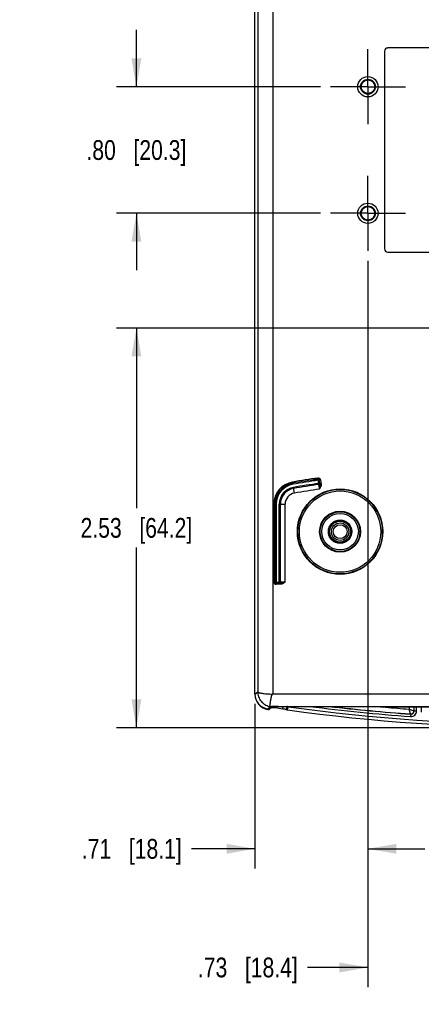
# Model space of a CAD drawing. Header units: inches. Extents: x 0 to 34, y 0 to 22.
# Tile 3 of 62: x 7 to 9.5, y 5 to 11.2. Entities that reach past the tile are written whole.
import ezdxf

# ---------------------------------------------------------------- set-up
doc = ezdxf.new("R2010")
doc.units = ezdxf.units.IN
doc.header["$LTSCALE"] = 1.87
doc.header["$MEASUREMENT"] = 0
doc.linetypes.add('CENTER', pattern=[0.6, 0.375, -0.075, 0.075, -0.075])
doc.layers.get('0').update_dxf_attribs({"linetype": 'CONTINUOUS'})
doc.layers.add('02___PRT_ALL_AXES', color=7, linetype='CONTINUOUS')
doc.layers.add('DIMENSIONS', color=7, linetype='CONTINUOUS')
doc.styles.get("Standard").update_dxf_attribs({"font": 'txt', "width": 0.8})
doc.dimstyles.new('DIMSTYLE_1', dxfattribs={"dimtxt": 0.125, "dimasz": 0.18, "dimexe": 0.125, "dimexo": 0.0625, "dimgap": 0.0625, "dimtad": 0, "dimtih": 1, "dimtoh": 1, "dimzin": 4, "dimdsep": 46, "dimtxsty": 'STANDARD', "dimblk": '_FILLED', "dimblk1": '_FILLED', "dimblk2": '_FILLED', "dimcen": 0.09, "dimadec": 0, "dimazin": 0, "dimtp": 0.001, "dimtm": 0.001, "dimtfac": 1, "dimtofl": 0, "dimtmove": 0, "dimatfit": 3, "dimldrblk": '_FILLED', "dimfxl": 1, "dimtolj": 1, "dimtzin": 4, "dimarcsym": 0})

# ---------------------------------------------------------------- blocks, each defined once
blk = doc.blocks.new('_FILLED')
at = {"color": 0, "linetype": 'BYBLOCK'}
blk.add_solid([(0, 0), (-1, 0.174), (-1, -0.174)], dxfattribs=at)
blk = doc.blocks.new('*D9')
at = {"layer": 'DIMENSIONS', "color": 2, "linetype": 'CONTINUOUS'}
for p, q in [((7.6898, 10.7611), (7.6898, 11.1211)), ((8.8541, 10.7611), (7.5648, 10.7611)), ((8.8541, 9.9611), (7.5648, 9.9611)), ((7.6898, 9.9611), (7.6898, 9.6011))]:
    blk.add_line(p, q, dxfattribs=at)
at = {"layer": 'DIMENSIONS', "color": 2, "linetype": 'CONTINUOUS', "xscale": 0.18, "yscale": 0.18, "zscale": 0.18}
for p, rotation in [((7.6898, 10.7611), 270), ((7.6898, 9.9611), 90)]:
    blk.add_blockref('_FILLED', p, dxfattribs=dict(at, rotation=rotation))
at = {"layer": 'DIMENSIONS', "color": 2, "linetype": 'CONTINUOUS', "insert": (7.6898, 10.4236), "char_height": 0.125, "width": 1.025, "attachment_point": 2, "line_spacing_factor": 0.9}
blk.add_mtext('.80{\\Ftxt.shx;\\W1.000000;\\H0.125000; }[20.3]', dxfattribs=at)
blk = doc.blocks.new('*D12')
at = {"layer": 'DIMENSIONS', "color": 2, "linetype": 'CONTINUOUS'}
for p, q in [((9.5791, 9.2361), (7.5648, 9.2361)), ((7.6898, 9.2361), (7.6898, 8.0979)), ((7.6898, 6.7097), (7.6898, 7.8479)), ((10.2166, 6.7097), (7.5648, 6.7097))]:
    blk.add_line(p, q, dxfattribs=at)
at = {"layer": 'DIMENSIONS', "color": 2, "linetype": 'CONTINUOUS', "xscale": 0.18, "yscale": 0.18, "zscale": 0.18}
for p, rotation in [((7.6898, 9.2361), 90), ((7.6898, 6.7097), 270)]:
    blk.add_blockref('_FILLED', p, dxfattribs=dict(at, rotation=rotation))
at = {"layer": 'DIMENSIONS', "color": 2, "linetype": 'CONTINUOUS', "insert": (7.6898, 8.0354), "char_height": 0.125, "width": 1.125, "attachment_point": 2, "line_spacing_factor": 0.9}
blk.add_mtext('2.53{\\Ftxt.shx;\\W1.000000;\\H0.125000; }[64.2]', dxfattribs=at)
blk = doc.blocks.new('*D13')
at = {"layer": 'DIMENSIONS', "color": 2, "linetype": 'CONTINUOUS'}
for p, q in [((9.1541, 9.6611), (9.1541, 5.8194)), ((8.4398, 6.8598), (8.4398, 5.8194)), ((8.4398, 5.9444), (8.0391, 5.9444)), ((9.1541, 5.9444), (9.5141, 5.9444))]:
    blk.add_line(p, q, dxfattribs=at)
at = {"layer": 'DIMENSIONS', "color": 2, "linetype": 'CONTINUOUS', "xscale": 0.18, "yscale": 0.18, "zscale": 0.18}
blk.add_blockref('_FILLED', (8.4398, 5.9444), dxfattribs=at)
at = {"layer": 'DIMENSIONS', "color": 2, "linetype": 'CONTINUOUS', "xscale": 0.18, "yscale": 0.18, "zscale": 0.18, "rotation": 180}
blk.add_blockref('_FILLED', (9.1541, 5.9444), dxfattribs=at)
at = {"layer": 'DIMENSIONS', "color": 2, "linetype": 'CONTINUOUS', "insert": (7.9766, 6.0069), "char_height": 0.125, "width": 1.025, "attachment_point": 3, "line_spacing_factor": 0.9}
blk.add_mtext('.71{\\Ftxt.shx;\\W1.000000;\\H0.125000; }[18.1]', dxfattribs=at)
blk = doc.blocks.new('*D14')
at = {"layer": 'DIMENSIONS', "color": 2, "linetype": 'CONTINUOUS'}
for p, q in [((9.1541, 9.6611), (9.1541, 5.0694)), ((9.8791, 8.9361), (9.8791, 5.0694)), ((9.1541, 5.1944), (8.773, 5.1944)), ((9.8791, 5.1944), (10.2391, 5.1944))]:
    blk.add_line(p, q, dxfattribs=at)
at = {"layer": 'DIMENSIONS', "color": 2, "linetype": 'CONTINUOUS', "xscale": 0.18, "yscale": 0.18, "zscale": 0.18}
blk.add_blockref('_FILLED', (9.1541, 5.1944), dxfattribs=at)
at = {"layer": 'DIMENSIONS', "color": 2, "linetype": 'CONTINUOUS', "xscale": 0.18, "yscale": 0.18, "zscale": 0.18, "rotation": 180}
blk.add_blockref('_FILLED', (9.8791, 5.1944), dxfattribs=at)
at = {"layer": 'DIMENSIONS', "color": 2, "linetype": 'CONTINUOUS', "insert": (8.7105, 5.2569), "char_height": 0.125, "width": 1.025, "attachment_point": 3, "line_spacing_factor": 0.9}
blk.add_mtext('.73{\\Ftxt.shx;\\W1.000000;\\H0.125000; }[18.4]', dxfattribs=at)
blk = doc.blocks.new('*D15')
at = {"layer": 'DIMENSIONS', "color": 2, "linetype": 'CONTINUOUS'}
for p, q in [((9.8791, 11.4236), (9.8791, 4.3194)), ((10.6791, 11.4236), (10.6791, 4.3194)), ((9.8791, 4.4444), (9.5333, 4.4444)), ((10.6791, 4.4444), (11.0391, 4.4444))]:
    blk.add_line(p, q, dxfattribs=at)
at = {"layer": 'DIMENSIONS', "color": 2, "linetype": 'CONTINUOUS', "xscale": 0.18, "yscale": 0.18, "zscale": 0.18}
blk.add_blockref('_FILLED', (9.8791, 4.4444), dxfattribs=at)
at = {"layer": 'DIMENSIONS', "color": 2, "linetype": 'CONTINUOUS', "xscale": 0.18, "yscale": 0.18, "zscale": 0.18, "rotation": 180}
blk.add_blockref('_FILLED', (10.6791, 4.4444), dxfattribs=at)
at = {"layer": 'DIMENSIONS', "color": 2, "linetype": 'CONTINUOUS', "insert": (9.4708, 4.5069), "char_height": 0.125, "width": 1.025, "attachment_point": 3, "line_spacing_factor": 0.9}
blk.add_mtext('.80{\\Ftxt.shx;\\W1.000000;\\H0.125000; }[20.3]', dxfattribs=at)

msp = doc.modelspace()

# ---------------------------------------------------------------- linework, layer by layer
at = {"color": 7, "linetype": 'CONTINUOUS'}
for p, q in [((8.4398, 6.9223), (8.4398, 13.8013)), ((8.4568, 13.7909), (8.4568, 6.937)), ((8.5517, 13.786), (8.5517, 6.9246)), ((9.2591, 10.9861), (9.2591, 9.7361)), ((9.2591, 10.9861), (9.2593, 10.9861)), ((9.2593, 10.9861), (9.2593, 9.7361)), ((9.2791, 11.0061), (9.2791, 11.006)), ((11.2791, 11.0061), (9.2791, 11.0061)), ((11.2791, 11.006), (9.2791, 11.006)), ((9.2591, 9.7361), (9.2593, 9.7361)), ((9.2791, 9.7161), (9.2791, 9.7163)), ((9.2791, 9.7163), (11.2791, 9.7163)), ((9.2791, 9.7161), (11.2791, 9.7161)), ((8.8389, 8.2811), (8.8379, 8.2881)), ((8.8389, 8.2811), (8.8385, 8.2806)), ((8.8435, 8.2471), (8.8385, 8.2806)), ((8.6802, 8.2485), (8.6778, 8.2628)), ((8.6895, 8.1924), (8.6834, 8.229)), ((8.8396, 8.2737), (8.8465, 8.2747)), ((8.8425, 8.2541), (8.8494, 8.2551)), ((8.8436, 8.2471), (8.8435, 8.2471)), ((8.8494, 8.2551), (8.8465, 8.2747)), ((8.8469, 8.2752), (8.8538, 8.2763)), ((8.8495, 8.255), (8.8494, 8.2551)), ((8.8511, 8.247), (8.8495, 8.255)), ((8.8499, 8.2552), (8.8511, 8.247)), ((8.8511, 8.247), (8.858, 8.248)), ((8.8538, 8.2763), (8.858, 8.248)), ((8.5662, 8.1228), (8.5592, 8.1228)), ((8.5592, 7.63), (8.5592, 8.1228)), ((8.5662, 7.63), (8.5662, 8.1228)), ((8.5737, 8.1228), (8.5667, 8.1228)), ((8.5667, 8.1228), (8.5667, 7.6304)), ((8.5737, 8.1228), (8.5737, 7.6234)), ((8.5935, 8.1228), (8.6306, 8.1228)), ((8.5935, 7.6234), (8.5935, 8.1228)), ((8.6005, 7.6304), (8.6005, 8.1228)), ((8.6006, 7.6304), (8.6006, 8.1228)), ((8.6306, 7.6297), (8.6306, 8.1228)), ((8.5662, 7.63), (8.5592, 7.63)), ((8.5667, 7.6304), (8.6005, 7.6304)), ((8.5732, 7.623), (8.5732, 7.616)), ((8.6018, 7.616), (8.5732, 7.616)), ((8.5737, 7.6234), (8.5935, 7.6234)), ((8.5936, 7.6234), (8.5935, 7.6234)), ((8.6018, 7.623), (8.5935, 7.623)), ((8.6018, 7.623), (8.5936, 7.6233)), ((8.6006, 7.6304), (8.6005, 7.6304)), ((8.6018, 7.623), (8.6018, 7.616)), ((8.4398, 6.9223), (8.4568, 6.937)), ((8.5517, 6.9246), (8.5494, 6.9225)), ((8.5517, 6.9246), (10.1802, 6.9246)), ((8.5207, 6.8284), (8.5283, 6.8349)), ((8.5276, 6.8274), (8.5293, 6.8288)), ((8.5283, 6.8349), (8.5298, 6.8362)), ((8.5435, 6.8428), (8.5293, 6.8288)), ((8.5298, 6.8362), (8.5293, 6.8288)), ((8.5298, 6.8243), (8.5298, 6.8288)), ((8.5317, 6.826), (8.53, 6.8246)), ((8.5432, 6.836), (8.5317, 6.826)), ((8.532, 6.8447), (10.0692, 6.8447)), ((8.5432, 6.8374), (8.5432, 6.836)), ((8.5434, 6.836), (8.5432, 6.836)), ((8.5457, 6.836), (8.5434, 6.836)), ((8.5885, 6.8443), (10.0692, 6.8443)), ((8.6165, 6.83), (8.6185, 6.8443)), ((8.6376, 6.8246), (8.64, 6.831)), ((8.64, 6.831), (8.6446, 6.8433)), ((8.6462, 6.8224), (8.6489, 6.8422)), ((9.2554, 6.8392), (9.2503, 6.8443)), ((11.3027, 6.8391), (9.2554, 6.8392)), ((9.4155, 6.8392), (9.4155, 6.8271)), ((9.4155, 6.8271), (9.4455, 6.8163)), ((9.4241, 6.7964), (9.4155, 6.8271)), ((9.4249, 6.7955), (9.4238, 6.7806)), ((9.4241, 6.7964), (9.4249, 6.7955)), ((9.4455, 6.8163), (9.4463, 6.8155)), ((9.4463, 6.8155), (9.4463, 6.8392)), ((9.4463, 6.8155), (9.4613, 6.8155)), ((9.4613, 6.8155), (9.4613, 6.8392)), ((9.4918, 6.8392), (9.4918, 6.8086))]:
    msp.add_line(p, q, dxfattribs=at)
for points in [[(8.5615, 6.8371), (8.5631, 6.8373), (8.5654, 6.8373), (8.5673, 6.8371)], [(8.6165, 6.83), (8.6186, 6.8297), (8.6225, 6.829), (8.6265, 6.8281), (8.6306, 6.8269), (8.6348, 6.8256), (8.6376, 6.8246)]]:
    msp.add_lwpolyline(points, dxfattribs=at)
for centre, radius in [((9.1541, 10.7611), 0.0641), ((9.1541, 10.7611), 0.0469), ((9.1541, 10.7611), 0.0429), ((9.1541, 9.9611), 0.0641), ((9.1541, 9.9611), 0.0469), ((9.1541, 9.9611), 0.0429), ((8.9781, 7.9491), 0.27), ((8.9781, 7.9491), 0.2671), ((8.9781, 7.9491), 0.2571), ((8.9781, 7.9491), 0.1294), ((8.9781, 7.9491), 0.1255), ((8.9781, 7.9491), 0.1155), ((8.9781, 7.9491), 0.0741), ((8.9781, 7.9491), 0.071), ((8.9781, 7.9491), 0.0552), ((8.9781, 7.9491), 0.0439)]:
    msp.add_circle(centre, radius, dxfattribs=at)
for centre, radius, start, end in [((9.2791, 10.9861), 0.02, 90, 180), ((9.2791, 10.9861), 0.0198, 90, 180), ((9.2791, 9.7361), 0.02, 180, 270), ((9.2791, 9.7361), 0.0198, 180, 270), ((10.2791, -1.3669), 9.7619, 98.48995, 99.44108), ((10.2791, -1.3669), 9.7549, 98.48995, 99.44108), ((10.2791, -1.3669), 9.7544, 98.49264, 99.44108), ((8.8399, 8.2742), 0.014, 15.88551, 98.48073), ((8.8396, 8.2737), 0.007, 8.4858, 98.45495), ((8.84, 8.2742), 0.007, 8.43497, 98.50343), ((8.84, 8.2742), 0.0139, 8.46799, 15.95127), ((8.7011, 8.1228), 0.1419, 99.44108, 180), ((8.7011, 8.1228), 0.1349, 99.44108, 180), ((8.7011, 8.1228), 0.1344, 99.44108, 180), ((8.7011, 8.1228), 0.1274, 99.44108, 180), ((8.7011, 8.1228), 0.1076, 99.44108, 180), ((8.7011, 8.1228), 0.1006, 99.44108, 180), ((8.7011, 8.1228), 0.1005, 99.44108, 180), ((10.2791, -1.3669), 9.7474, 98.49264, 99.44108), ((10.2791, -1.3669), 9.7276, 98.49274, 99.44108), ((10.2791, -1.3669), 9.7206, 98.49274, 99.44108), ((10.2791, -1.3669), 9.6905, 98.48878, 99.44108), ((8.8425, 8.254), 0.00693, 278.5755, 288.91185), ((8.8425, 8.254), 0.007, 278.52996, 8.41051), ((8.7011, 8.1228), 0.0705, 99.44108, 180), ((8.5731, 7.63), 0.0139, 180.01985, 187.49987), ((8.5732, 7.63), 0.014, 187.43418, 269.99079), ((8.5732, 7.63), 0.007, 179.97198, 270.02802), ((8.5737, 7.6304), 0.007, 180.03764, 269.96236), ((8.5935, 7.6303), 0.00692, 270.08021, 280.18937), ((8.5936, 7.6304), 0.007, 270.03764, 359.96236), ((8.5347, 6.9223), 0.0949, 179.99048, 261.51528), ((8.5347, 6.9196), 0.0949, 180.00227, 183.41928), ((8.535, 6.9196), 0.0952, 183.41784, 190.17276), ((8.5347, 6.9196), 0.0949, 190.1779, 251.32788), ((8.5348, 6.9198), 0.0951, 251.33091, 261.49944), ((10.2791, 18.6021), 11.9043, 261.50576, 261.53914), ((10.2791, 18.5994), 11.9043, 261.50576, 261.54996), ((9.4013, 6.8547), 0.8582, 180.81523, 181.15367), ((8.5435, 6.9642), 0.1284, 275.53171, 276.76634), ((8.5459, 6.9445), 0.1085, 276.71733, 278.26019), ((10.2791, 18.5994), 11.8862, 261.71967, 261.95944), ((8.6517, 6.8621), 0.0401, 249.39919, 262.05691), ((8.6001, 6.7248), 0.1266, 69.39802, 70.78688), ((8.6517, 6.8621), 0.0201, 249.42728, 262.0948), ((10.2791, 18.5994), 11.8897, 262.10602, 277.89398), ((10.2791, 18.5994), 11.8697, 262.10602, 277.89398), ((10.2791, 18.5994), 11.8497, 262.75966, 265.86096), ((10.2791, 18.5994), 11.8347, 263.3553, 265.86096), ((10.2791, 18.5994), 11.8339, 263.38824, 265.85679), ((10.2791, 18.5994), 11.8039, 264.79009, 265.02036), ((10.2791, 18.5994), 11.8039, 265.07126, 265.80461), ((9.4263, 6.8155), 0.035, 265.8648, 359.9954), ((9.4255, 6.8164), 0.02, 265.87981, 359.97699), ((9.4263, 6.8155), 0.02, 265.84182, 0.02628)]:
    msp.add_arc(centre, radius, start, end, dxfattribs=at)
msp.add_ellipse((8.5884, 6.8427), major_axis=(0.045, 0), ratio=0.0349, start_param=1.570502, end_param=3.106097, dxfattribs=at)
for points, knots in [([(8.8486, 8.2175), (8.8483, 8.2194), (8.8478, 8.2232), (8.8469, 8.2286), (8.8462, 8.2329), (8.8457, 8.2361), (8.8454, 8.2382), (8.845, 8.2402), (8.8447, 8.2419), (8.8444, 8.2434), (8.8442, 8.2446), (8.844, 8.2455), (8.8439, 8.2461), (8.8438, 8.2464), (8.8437, 8.2467), (8.8437, 8.2469), (8.8436, 8.247), (8.8436, 8.2471), (8.8436, 8.2471)], [0, 0, 0, 0, 0.192852, 0.378442, 0.549821, 0.628135, 0.700537, 0.766343, 0.824937, 0.875771, 0.918366, 0.952331, 0.965975, 0.977354, 0.986445, 0.993232, 0.997725, 1, 1, 1, 1]), ([(8.8494, 8.2551), (8.8495, 8.2543), (8.8495, 8.2526), (8.8486, 8.2503), (8.8469, 8.2485), (8.8455, 8.2477), (8.8447, 8.2474)], [0, 0, 0, 0, 0.249384, 0.499656, 0.749494, 1, 1, 1, 1]), ([(8.8578, 8.239), (8.8574, 8.2371), (8.8554, 8.2295), (8.8515, 8.2226), (8.8486, 8.2175)], [0, 0, 0, 0, 0.250201, 1, 1, 1, 1]), ([(8.8513, 8.2389), (8.8512, 8.2372), (8.8508, 8.2336), (8.8499, 8.2265), (8.8491, 8.2211), (8.8486, 8.2175)], [0, 0, 0, 0, 0.243967, 0.492321, 1, 1, 1, 1]), ([(8.8511, 8.247), (8.8513, 8.2456), (8.8515, 8.2429), (8.8514, 8.2403), (8.8513, 8.2389)], [0, 0, 0, 0, 0.499368, 1, 1, 1, 1]), ([(8.858, 8.248), (8.8581, 8.2473), (8.8584, 8.2443), (8.8582, 8.2412), (8.8578, 8.239)], [0, 0, 0, 0, 0.250287, 1, 1, 1, 1]), ([(8.6005, 7.6304), (8.6005, 7.6296), (8.6002, 7.628), (8.599, 7.6258), (8.5971, 7.6242), (8.5955, 7.6237), (8.5947, 7.6235)], [0, 0, 0, 0, 0.249389, 0.499656, 0.749499, 1, 1, 1, 1]), ([(8.6306, 7.6297), (8.6296, 7.6297), (8.6277, 7.6297), (8.6248, 7.6297), (8.622, 7.6297), (8.6184, 7.6298), (8.615, 7.6298), (8.6118, 7.6299), (8.6096, 7.6299), (8.6076, 7.6299), (8.6059, 7.63), (8.6044, 7.63), (8.6031, 7.6301), (8.6022, 7.6302), (8.6016, 7.6302), (8.6013, 7.6302), (8.601, 7.6303), (8.6008, 7.6303), (8.6007, 7.6303), (8.6006, 7.6303), (8.6006, 7.6304)], [0, 0, 0, 0, 0.09686, 0.192854, 0.286997, 0.378437, 0.549811, 0.628124, 0.700525, 0.766331, 0.824925, 0.87576, 0.918357, 0.952324, 0.965968, 0.977349, 0.986441, 0.99323, 0.997724, 1, 1, 1, 1]), ([(8.6306, 7.6297), (8.6284, 7.6281), (8.6242, 7.6247), (8.6173, 7.6203), (8.6099, 7.6169), (8.6045, 7.616), (8.6018, 7.616)], [0, 0, 0, 0, 0.250266, 0.500436, 0.750402, 1, 1, 1, 1]), ([(8.6306, 7.6297), (8.6281, 7.629), (8.6233, 7.6276), (8.6161, 7.6255), (8.6102, 7.6239), (8.6054, 7.6231), (8.603, 7.623), (8.6018, 7.623)], [0, 0, 0, 0, 0.257309, 0.51006, 0.756677, 0.878427, 1, 1, 1, 1]), ([(8.4568, 6.937), (8.4569, 6.9367), (8.457, 6.9362), (8.4575, 6.9355), (8.4582, 6.9348), (8.4595, 6.9339), (8.4617, 6.9328), (8.4649, 6.9316), (8.4688, 6.9303), (8.4735, 6.9291), (8.4789, 6.928), (8.4873, 6.9266), (8.4992, 6.9251), (8.5148, 6.9237), (8.5317, 6.9228), (8.5434, 6.9225), (8.5494, 6.9225)], [0, 0, 0, 0, 0.008591, 0.017619, 0.027663, 0.039129, 0.067241, 0.103049, 0.146536, 0.197362, 0.255175, 0.319557, 0.465994, 0.632113, 0.812412, 1, 1, 1, 1]), ([(8.4568, 6.937), (8.4568, 6.9317), (8.4578, 6.9211), (8.4619, 6.9056), (8.4686, 6.8909), (8.4777, 6.8776), (8.4889, 6.866), (8.5019, 6.8563), (8.5164, 6.849), (8.5267, 6.8458), (8.532, 6.8447)], [0, 0, 0, 0, 0.12373, 0.248173, 0.372658, 0.497518, 0.622731, 0.748237, 0.874147, 1, 1, 1, 1]), ([(8.5494, 6.9225), (8.5489, 6.922), (8.5484, 6.9212), (8.5477, 6.9201), (8.5472, 6.9193), (8.5468, 6.9185), (8.5462, 6.9173), (8.5456, 6.9158), (8.5449, 6.9141), (8.5441, 6.9117), (8.5432, 6.9087), (8.5422, 6.905), (8.5411, 6.9003), (8.5399, 6.8944), (8.5386, 6.8876), (8.5372, 6.8791), (8.536, 6.8712), (8.535, 6.864), (8.5343, 6.8593), (8.5338, 6.8552), (8.5333, 6.8518), (8.5329, 6.849), (8.5326, 6.8467), (8.5323, 6.8453), (8.5319, 6.8447)], [0, 0, 0, 0, 0.023891, 0.035922, 0.047867, 0.059768, 0.071678, 0.09553, 0.119304, 0.142997, 0.190145, 0.23686, 0.283044, 0.373391, 0.460361, 0.543153, 0.69318, 0.759018, 0.8179, 0.869271, 0.912662, 0.947646, 0.973895, 1, 1, 1, 1]), ([(8.532, 6.8447), (8.5317, 6.844), (8.5312, 6.8426), (8.5305, 6.8405), (8.5301, 6.8383), (8.5299, 6.8369), (8.5298, 6.8362)], [0, 0, 0, 0, 0.257226, 0.509598, 0.756671, 1, 1, 1, 1]), ([(8.5559, 6.8364), (8.554, 6.8362), (8.5512, 6.836), (8.5479, 6.8359), (8.5464, 6.8359), (8.5457, 6.836)], [0, 0, 0, 0, 0.566624, 0.804417, 1, 1, 1, 1]), ([(8.5653, 6.8441), (8.5655, 6.8431), (8.5658, 6.8418), (8.5662, 6.8401), (8.5664, 6.8391), (8.5667, 6.8383), (8.5669, 6.8377), (8.5671, 6.8373), (8.5672, 6.8371), (8.5673, 6.8371)], [0, 0, 0, 0, 0.403343, 0.570944, 0.713037, 0.827836, 0.913948, 0.970708, 1, 1, 1, 1])]:
    msp.add_open_spline(points, degree=3, knots=knots, dxfattribs=at)
at = {"layer": '02___PRT_ALL_AXES', "color": 7, "linetype": 'CENTER'}
for p, q in [((9.1541, 10.7611), (9.1541, 10.9986)), ((9.1541, 10.7611), (8.9166, 10.7611)), ((9.1541, 10.7611), (9.1541, 10.5236)), ((9.1541, 10.7611), (9.3916, 10.7611)), ((9.1541, 9.9611), (9.1541, 10.1986)), ((9.1541, 9.9611), (8.9166, 9.9611)), ((9.1541, 9.9611), (9.1541, 9.7236)), ((9.1541, 9.9611), (9.3916, 9.9611))]:
    msp.add_line(p, q, dxfattribs=at)
at = {"layer": '02___PRT_ALL_AXES', "color": 7, "linetype": 'CONTINUOUS'}
msp.add_circle((8.9781, 7.9491), 0.066, dxfattribs=at)

# ---------------------------------------------------------------- dimensions: what is measured, and where the dimension line sits
at = {"layer": 'DIMENSIONS', "color": 2, "linetype": 'CONTINUOUS'}
for base, p1, p2, picture, middle in [((10.6791, 4.4444), (9.8791, 11.4861), (10.6791, 11.4861), '*D15', (8.9583, 4.4444)), ((9.1541, 5.9444), (8.4398, 6.9223), (9.1541, 9.7236), '*D13', (7.4641, 5.9444)), ((9.8790865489, 5.1944203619), (9.1540865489, 9.7236453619), (9.8790865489, 8.9986453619), '*D14', (8.1979566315, 5.1944203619))]:
    dim = msp.add_linear_dim(base=base, p1=p1, p2=p2, dimstyle='DIMSTYLE_1', dxfattribs=at)
    dim.commit()
    dim.dimension.update_dxf_attribs({"geometry": picture, "text_midpoint": middle, "dimtype": 160})
for base, p1, p2, picture, middle in [((7.6898, 9.9611), (8.9166, 10.7611), (8.9166, 9.9611), '*D9', (7.6898, 10.3611)), ((7.6898, 6.7097), (9.6416, 9.2361), (10.2791, 6.7097), '*D12', (7.6898, 7.9729))]:
    dim = msp.add_linear_dim(base=base, p1=p1, p2=p2, angle=270, dimstyle='DIMSTYLE_1', dxfattribs=at)
    dim.commit()
    dim.dimension.update_dxf_attribs({"geometry": picture, "text_midpoint": middle, "dimtype": 160})

doc.saveas('drawing.dxf')
